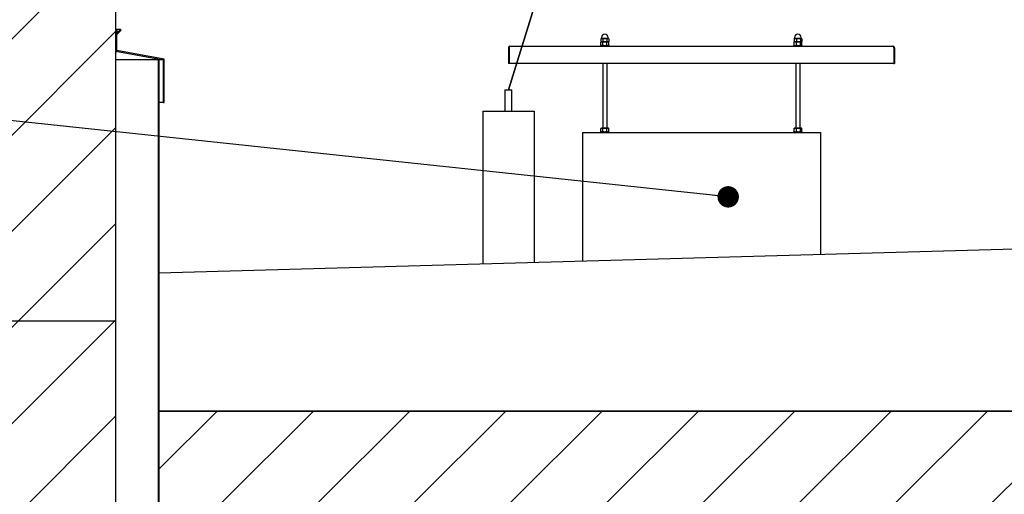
# Model space of a CAD drawing. Header units: millimetres. Extents: x 250 to 59450, y 0 to 41800.
# Tile 144 of 148: x 52008 to 54304, y 34089 to 35197. Entities that reach past the tile are written whole.
import ezdxf

# ---------------------------------------------------------------- set-up
doc = ezdxf.new("R2010")
doc.units = ezdxf.units.MM
doc.header["$LTSCALE"] = 50
doc.layers.add('MASS', color=29, linetype='Continuous')
doc.layers.add('TEXT_1', color=176, linetype='Continuous')
doc.styles.add('SLDTEXTSTYLE0', font='TXT', dxfattribs={"width": 0.605})
doc.dimstyles.new('SLDDIMSTYLE1', dxfattribs={"dimtxt": 0.18, "dimasz": 50, "dimexe": 0, "dimexo": 0.0625, "dimgap": 0, "dimtad": 0, "dimtih": 1, "dimtoh": 1, "dimdec": 0, "dimrnd": 1e-09, "dimzin": 0, "dimdsep": 46, "dimtxsty": 'Standard', "dimblk1": 'DOT', "dimblk2": 'DOT', "dimsah": 1, "dimcen": 0.09, "dimadec": 0, "dimazin": 0, "dimtfac": 50, "dimtdec": 0, "dimtofl": 0, "dimtmove": 0, "dimatfit": 3, "dimldrblk": 'DOT', "dimfxl": 1, "dimfrac": 2, "dimtolj": 1, "dimtzin": 0, "dimarcsym": 0})
doc.dimstyles.new('SLDDIMSTYLE2', dxfattribs={"dimtxt": 128.415934, "dimasz": 100, "dimexe": 0, "dimexo": 0.0625, "dimgap": 32.103984, "dimtad": 1, "dimdec": 1, "dimrnd": 1e-09, "dimzin": 12, "dimdsep": 46, "dimtxsty": 'SLDTEXTSTYLE0', "dimsah": 1, "dimcen": 0.09, "dimadec": 0, "dimazin": 3, "dimtfac": 1, "dimtdec": 1, "dimtofl": 0, "dimtmove": 0, "dimatfit": 3, "dimfxl": 1, "dimfrac": 2, "dimtolj": 1, "dimtzin": 12, "dimarcsym": 0})

# ---------------------------------------------------------------- blocks, each defined once
blk = doc.blocks.new('_D_69')
at = {"layer": 'MASS'}
for p, q in [((52541.5, 37193.2), (58282.4, 37193.2)), ((58257.4, 37193.2), (58257.4, 28533.2)), ((56582.4, 28533.2), (58282.4, 28533.2))]:
    blk.add_line(p, q, dxfattribs=at)
for points in [[(58257.4, 37193.2), (58232.4, 37093.2), (58282.4, 37093.2)], [(58257.4, 28533.2), (58282.4, 28633.2), (58232.4, 28633.2)]]:
    blk.add_solid(points, dxfattribs=at)
at = {"layer": 'MASS', "insert": (58086.8, 32667.2), "char_height": 132.29, "attachment_point": 1, "rotation": 90, "style": 'SLDTEXTSTYLE0'}
blk.add_mtext('8660', dxfattribs=at)
blk = doc.blocks.new('_D_80')
at = {"layer": 'MASS'}
for p, q in [((51182.4, 39343.2), (46844.3, 39343.2)), ((46869.3, 34283.2), (46869.3, 39343.2))]:
    blk.add_line(p, q, dxfattribs=at)
for points in [[(46869.3, 39343.2), (46844.3, 39243.2), (46894.3, 39243.2)], [(46869.3, 34283.2), (46894.3, 34383.2), (46844.3, 34383.2)]]:
    blk.add_solid(points, dxfattribs=at)
at = {"layer": 'MASS', "insert": (46698.7, 36617.2), "char_height": 132.29, "attachment_point": 1, "rotation": 90, "style": 'SLDTEXTSTYLE0'}
blk.add_mtext('5060', dxfattribs=at)
blk = doc.blocks.new('_D_82')
at = {"layer": 'MASS'}
for p, q in [((48999.1, 34521.2), (48999.1, 35237.1)), ((49271.1, 34521.2), (48974.1, 34521.2)), ((48999.1, 34521.2), (48999.1, 34283.2))]:
    blk.add_line(p, q, dxfattribs=at)
for points in [[(48999.1, 34521.2), (48974.1, 34421.2), (49024.1, 34421.2)], [(48999.1, 34283.2), (49024.1, 34383.2), (48974.1, 34383.2)]]:
    blk.add_solid(points, dxfattribs=at)
at = {"layer": 'MASS', "char_height": 132.29, "attachment_point": 1, "rotation": 90, "style": 'SLDTEXTSTYLE0'}
for s, insert in [('238', (48828.6, 34943.1)), ('min.', (48828.6, 34609.9))]:
    blk.add_mtext(s, dxfattribs=dict(at, insert=insert))
blk = doc.blocks.new('_D_85')
at = {"layer": 'MASS'}
for p, q in [((54482.4, 40918.2), (46377, 40918.2)), ((46402, 40918.2), (46402, 34283.2))]:
    blk.add_line(p, q, dxfattribs=at)
for points in [[(46402, 40918.2), (46377, 40818.2), (46427, 40818.2)], [(46402, 34283.2), (46427, 34383.2), (46377, 34383.2)]]:
    blk.add_solid(points, dxfattribs=at)
at = {"layer": 'MASS', "insert": (46231.5, 37404.7), "char_height": 132.29, "attachment_point": 1, "rotation": 90, "style": 'SLDTEXTSTYLE0'}
blk.add_mtext('6635', dxfattribs=at)
blk = doc.blocks.new('_Dot')
at = {"color": 0, "linetype": 'ByBlock', "lineweight": -2}
blk.add_line((-0.5, 0), (-1, 0), dxfattribs=at)
at = {"color": 0, "linetype": 'ByBlock', "const_width": 0.5}
blk.add_lwpolyline([(-0.25, 0, 1), (0.25, 0, 1)], format="xyb", close=True, dxfattribs=at)

msp = doc.modelspace()

# ---------------------------------------------------------------- hatches: boundary and pattern name
at = {"linetype": 'Continuous', "lineweight": 18}
h = msp.add_hatch(dxfattribs=at)
h.set_pattern_fill('ANSI31', scale=50, angle=3e-322, style=0)
h.paths.add_polyline_path([(52232.36, 34493.17), (52232.36, 35993.17), (51232.36, 35993.17), (51232.36, 34493.17)], flags=0)
h = msp.add_hatch(dxfattribs=at)
h.set_pattern_fill('ANSI31', scale=50, style=0)
h.paths.add_polyline_path([(52232.36, 35123.17), (52342.36, 35103.17), (52342.36, 35003.17), (52344.36, 35003.17), (52344.36, 35104.84), (52234.36, 35124.84), (52234.36, 35162.35), (52244.38, 35172.37), (52242.96, 35173.78), (52232.36, 35163.17)], flags=0)
h = msp.add_hatch(dxfattribs=at)
h.set_pattern_fill('ANSI31', scale=50, style=0)
h.paths.add_polyline_path([(52332.36, 35103.17), (52330.36, 35103.17), (52330.36, 34063.17), (52332.36, 34063.17)], flags=0)
h = msp.add_hatch(dxfattribs=at)
h.set_pattern_fill('AR-SAND', scale=50, style=0)
h.paths.add_polyline_path([(56432.36, 34283.17), (56432.36, 34721.17), (52332.36, 34605.86), (52332.36, 34283.17)], flags=0)
h = msp.add_hatch(dxfattribs=at)
h.set_pattern_fill('ANSI31', scale=50, angle=3e-322, style=0)
h.paths.add_polyline_path([(51232.36, 33373.17), (52232.36, 33373.17), (52232.36, 34493.17), (51232.36, 34493.17)], flags=0)
h = msp.add_hatch(dxfattribs=at)
h.set_pattern_fill('ANSI31', scale=50, style=0)
h.paths.add_polyline_path([(56532.36, 34063.17), (56532.36, 34283.17), (52332.36, 34283.17), (52332.36, 34063.17)], flags=0)

# ---------------------------------------------------------------- linework, layer by layer
at = {"color": 7, "linetype": 'Continuous'}
for p, q in [((54502.36, 39415.67), (53147.36, 35033.17)), ((53147.36, 35033.17), (54502.36, 39415.67))]:
    msp.add_line(p, q, dxfattribs=at)
at = {"color": 136, "linetype": 'Continuous', "lineweight": 25, "true_color": 0x008080}
for p, q in [((52232.36, 34493.17), (52232.36, 35993.17)), ((52232.36, 34493.17), (51232.36, 34493.17)), ((52232.36, 34493.17), (51232.36, 34493.17)), ((52232.36, 33373.17), (52232.36, 34493.17))]:
    msp.add_line(p, q, dxfattribs=at)
at = {"color": 250, "linetype": 'Continuous', "lineweight": 25, "true_color": 0x404040}
for p, q in [((52242.96, 35173.78), (52232.36, 35163.17)), ((52232.36, 35173.78), (52234.36, 35173.78)), ((52242.96, 35173.78), (52232.36, 35173.78)), ((52234.36, 35173.78), (52234.36, 35165.17)), ((52234.36, 35162.35), (52244.38, 35172.37)), ((52244.38, 35172.37), (52242.96, 35173.78)), ((52232.36, 35163.17), (52232.36, 35123.17)), ((52234.36, 35124.84), (52234.36, 35162.35)), ((52232.36, 35123.17), (52342.36, 35103.17)), ((52232.36, 35122.84), (52234.17, 35122.84)), ((52330.36, 35103.17), (52232.36, 35103.17)), ((52344.36, 35104.84), (52234.36, 35124.84)), ((52330.36, 35103.17), (52330.36, 34063.17)), ((52330.36, 35103.17), (52332.36, 35103.17)), ((52332.36, 35103.17), (52332.36, 34063.17)), ((52342.36, 35103.17), (52332.36, 35103.17)), ((52342.36, 35103.17), (52342.36, 35003.17)), ((52344.36, 35003.17), (52344.36, 35104.84)), ((53139.36, 35033.17), (53139.36, 34983.17)), ((53139.36, 35033.17), (53147.36, 35033.17)), ((53147.36, 35033.17), (53155.36, 35033.17)), ((53155.36, 34983.17), (53155.36, 35033.17)), ((52342.36, 35003.17), (52332.36, 35003.17)), ((52342.36, 35003.17), (52344.36, 35003.17)), ((53087.36, 34983.17), (53087.36, 34627.1)), ((53087.36, 34983.17), (53207.36, 34983.17)), ((53207.36, 34983.17), (53207.36, 34630.47)), ((53319.86, 34933.17), (53319.86, 34633.64)), ((53319.86, 34933.17), (53874.86, 34933.17)), ((53874.86, 34933.17), (53874.86, 34649.25)), ((52332.36, 34605.86), (56432.36, 34721.17)), ((52332.36, 34283.17), (52332.36, 34605.86)), ((56432.36, 34283.17), (52332.36, 34283.17)), ((52332.36, 34063.17), (52332.36, 34283.17)), ((52332.36, 34283.17), (56532.36, 34283.17))]:
    msp.add_line(p, q, dxfattribs=at)
at = {"color": 7, "linetype": 'Continuous', "lineweight": 25}
for p, q in [((53364.61, 35153.07), (53363.12, 35152.41)), ((53363.12, 35152.41), (53363.12, 35145.52)), ((53364.61, 35155.32), (53364.61, 35153.07)), ((53380.11, 35153.07), (53364.61, 35153.07)), ((53367.74, 35152.41), (53367.74, 35145.52)), ((53376.97, 35152.41), (53376.97, 35145.52)), ((53380.11, 35153.07), (53380.11, 35155.32)), ((53381.59, 35152.41), (53380.11, 35153.07)), ((53381.59, 35152.41), (53381.59, 35145.52)), ((53813.89, 35152.74), (53813.28, 35152.41)), ((53813.28, 35152.41), (53813.28, 35145.52)), ((53814.61, 35153.07), (53813.88, 35152.75)), ((53814.61, 35155.32), (53814.61, 35153.07)), ((53830.11, 35153.07), (53814.61, 35153.07)), ((53819.33, 35152.41), (53819.33, 35145.52)), ((53828.4, 35152.41), (53828.4, 35145.52)), ((53830.11, 35153.07), (53830.11, 35155.32)), ((53830.83, 35152.75), (53830.11, 35153.07)), ((53831.43, 35152.41), (53831.43, 35145.52)), ((53363.12, 35145.52), (53364.36, 35145.07)), ((53372.36, 35145.07), (53365.43, 35145.07)), ((53372.36, 35145.07), (53367.74, 35145.52)), ((53376.97, 35145.52), (53372.36, 35145.07)), ((53379.28, 35145.07), (53372.36, 35145.07)), ((53379.28, 35145.07), (53376.97, 35145.52)), ((53381.59, 35145.52), (53379.28, 35145.07)), ((53380.36, 35145.07), (53381.59, 35145.52)), ((53813.28, 35145.52), (53813.89, 35145.35)), ((53813.85, 35145.26), (53814.36, 35145.07)), ((53816.3, 35145.07), (53814.36, 35145.07)), ((53823.86, 35145.07), (53816.3, 35145.07)), ((53823.86, 35145.07), (53819.33, 35145.52)), ((53828.4, 35145.52), (53823.86, 35145.07)), ((53829.91, 35145.07), (53823.86, 35145.07)), ((53829.91, 35145.07), (53828.4, 35145.52)), ((53831.43, 35145.52), (53829.91, 35145.07)), ((53830.36, 35145.07), (53829.91, 35145.07)), ((53830.36, 35145.07), (53830.86, 35145.26))]:
    msp.add_line(p, q, dxfattribs=at)
at = {"color": 128, "linetype": 'Continuous', "lineweight": 25, "true_color": 0x004040}
for p, q in [((53147.36, 35131.12), (53148.86, 35131.12)), ((53147.36, 35131.12), (53147.36, 35094.67)), ((53148.86, 35131.12), (53148.86, 35094.67)), ((53148.93, 35131.12), (53148.93, 35094.67)), ((53150.91, 35134.67), (54043.8, 35134.67)), ((54045.78, 35131.12), (54045.78, 35094.67)), ((54047.36, 35131.12), (54045.86, 35131.12)), ((54045.86, 35131.12), (54045.86, 35094.67)), ((54047.36, 35131.12), (54047.36, 35094.67)), ((53148.86, 35094.67), (53147.36, 35094.67)), ((54045.78, 35094.67), (53148.93, 35094.67)), ((54045.86, 35094.67), (54047.36, 35094.67))]:
    msp.add_line(p, q, dxfattribs=at)
at = {"color": 254, "linetype": 'Continuous', "lineweight": 25, "true_color": 0xcad1ee}
for p, q in [((53362.36, 35136.67), (53362.36, 35134.67)), ((53362.36, 35136.67), (53372.36, 35136.67)), ((53364.36, 35145.07), (53363.12, 35144.36)), ((53363.12, 35137.39), (53363.12, 35144.36)), ((53363.12, 35137.39), (53364.36, 35136.67)), ((53365.43, 35145.07), (53372.36, 35145.07)), ((53367.74, 35137.39), (53367.74, 35144.36)), ((53372.36, 35145.07), (53379.28, 35145.07)), ((53372.36, 35136.67), (53382.36, 35136.67)), ((53376.97, 35137.39), (53376.97, 35144.36)), ((53381.59, 35144.36), (53380.36, 35145.07)), ((53380.36, 35136.67), (53381.59, 35137.39)), ((53381.59, 35137.39), (53381.59, 35144.36)), ((53382.36, 35134.67), (53382.36, 35136.67)), ((53812.36, 35136.67), (53812.36, 35134.67)), ((53812.36, 35136.67), (53824.24, 35136.67)), ((53813.28, 35144.36), (53813.89, 35144.78)), ((53813.28, 35137.39), (53813.28, 35144.36)), ((53813.89, 35136.96), (53813.28, 35137.39)), ((53814.36, 35145.07), (53813.88, 35144.8)), ((53813.88, 35136.95), (53814.36, 35136.67)), ((53816.3, 35145.07), (53823.86, 35145.07)), ((53819.33, 35137.39), (53819.33, 35144.36)), ((53823.86, 35145.07), (53829.91, 35145.07)), ((53824.24, 35136.67), (53832.36, 35136.67)), ((53828.4, 35137.39), (53828.4, 35144.36)), ((53829.91, 35145.07), (53830.36, 35145.07)), ((53830.83, 35144.8), (53830.36, 35145.07)), ((53830.36, 35136.67), (53830.83, 35136.95)), ((53830.82, 35136.96), (53831.43, 35137.39)), ((53831.43, 35137.39), (53831.43, 35144.36)), ((53832.36, 35134.67), (53832.36, 35136.67)), ((53367.36, 35094.67), (53367.36, 34943.57)), ((53377.36, 34943.57), (53377.36, 35094.67)), ((53817.36, 35094.67), (53817.36, 34943.57)), ((53827.36, 34943.57), (53827.36, 35094.67)), ((53364.36, 34943.57), (53363.12, 34942.86)), ((53363.12, 34935.89), (53363.12, 34942.86)), ((53364.36, 34943.57), (53365.43, 34943.57)), ((53365.43, 34943.57), (53372.36, 34943.57)), ((53367.74, 34935.89), (53367.74, 34942.86)), ((53372.36, 34943.57), (53379.28, 34943.57)), ((53376.97, 34935.89), (53376.97, 34942.86)), ((53379.28, 34943.57), (53380.36, 34943.57)), ((53381.59, 34942.86), (53380.36, 34943.57)), ((53381.59, 34935.89), (53381.59, 34942.86)), ((53813.28, 34942.86), (53813.89, 34943.28)), ((53813.28, 34935.89), (53813.28, 34942.86)), ((53814.36, 34943.57), (53813.88, 34943.3)), ((53814.36, 34943.57), (53816.3, 34943.57)), ((53816.3, 34943.57), (53823.86, 34943.57)), ((53819.33, 34935.89), (53819.33, 34942.86)), ((53823.86, 34943.57), (53829.91, 34943.57)), ((53828.4, 34935.89), (53828.4, 34942.86)), ((53829.91, 34943.57), (53830.36, 34943.57)), ((53830.83, 34943.3), (53830.36, 34943.57)), ((53831.43, 34935.89), (53831.43, 34942.86)), ((53362.36, 34935.17), (53362.36, 34933.17)), ((53362.36, 34935.17), (53372.36, 34935.17)), ((53363.12, 34935.89), (53364.36, 34935.17)), ((53372.36, 34935.17), (53382.36, 34935.17)), ((53380.36, 34935.17), (53381.59, 34935.89)), ((53382.36, 34933.17), (53382.36, 34935.17)), ((53812.36, 34935.17), (53812.36, 34933.17)), ((53812.36, 34935.17), (53824.24, 34935.17)), ((53813.89, 34935.46), (53813.28, 34935.89)), ((53813.88, 34935.45), (53814.36, 34935.17)), ((53824.24, 34935.17), (53832.36, 34935.17)), ((53830.36, 34935.17), (53830.83, 34935.45)), ((53830.82, 34935.46), (53831.43, 34935.89)), ((53832.36, 34933.17), (53832.36, 34935.17))]:
    msp.add_line(p, q, dxfattribs=at)
at = {"color": 7, "linetype": 'Continuous', "lineweight": 25}
for centre in [(53372.36, 35155.32), (53822.36, 35155.32)]:
    msp.add_arc(centre, 7.75, 0, 180, dxfattribs=at)
for points, knots in [([(53363.12, 35152.41), (53363.31, 35152.49), (53364.03, 35152.8), (53365.32, 35153.06), (53366.68, 35152.85), (53367.48, 35152.52), (53367.74, 35152.41)], [0, 0, 0, 0, 0.1267947, 0.4735073, 0.8303496, 1, 1, 1, 1]), ([(53367.74, 35152.41), (53368.89, 35152.63), (53371.23, 35153.06), (53374.36, 35152.93), (53376.26, 35152.55), (53376.97, 35152.41)], [0, 0, 0, 0, 0.37664341, 0.7648268, 1, 1, 1, 1]), ([(53376.97, 35152.41), (53377.55, 35152.63), (53378.72, 35153.06), (53380.29, 35152.93), (53381.23, 35152.55), (53381.59, 35152.41)], [0, 0, 0, 0, 0.3766434, 0.7648268, 1, 1, 1, 1]), ([(53813.28, 35152.41), (53813.54, 35152.49), (53814.48, 35152.8), (53816.16, 35153.06), (53817.94, 35152.85), (53818.99, 35152.52), (53819.33, 35152.41)], [0, 0, 0, 0, 0.1267947, 0.4735073, 0.8303496, 1, 1, 1, 1]), ([(53819.33, 35152.41), (53820.46, 35152.63), (53822.75, 35153.06), (53825.83, 35152.93), (53827.7, 35152.55), (53828.4, 35152.41)], [0, 0, 0, 0, 0.3766434, 0.7648268, 1, 1, 1, 1]), ([(53828.4, 35152.41), (53828.78, 35152.63), (53829.54, 35153.06), (53830.57, 35152.93), (53831.19, 35152.55), (53831.43, 35152.41)], [0, 0, 0, 0, 0.3766434, 0.7648268, 1, 1, 1, 1]), ([(53365.43, 35145.07), (53364.85, 35145.12), (53364.07, 35145.19), (53363.31, 35145.46), (53363.12, 35145.52)], [0, 0, 0, 0, 0.7489646, 1, 1, 1, 1]), ([(53367.74, 35145.52), (53367.71, 35145.52), (53366.95, 35145.24), (53366.18, 35145.16), (53365.43, 35145.07)], [0, 0, 0, 0, 0.0281806, 1, 1, 1, 1]), ([(53816.3, 35145.07), (53815.55, 35145.12), (53814.53, 35145.19), (53813.53, 35145.46), (53813.28, 35145.52)], [0, 0, 0, 0, 0.7489646, 1, 1, 1, 1]), ([(53819.33, 35145.52), (53819.3, 35145.52), (53818.3, 35145.24), (53817.29, 35145.16), (53816.3, 35145.07)], [0, 0, 0, 0, 0.0281806, 1, 1, 1, 1])]:
    msp.add_open_spline(points, degree=3, knots=knots, dxfattribs=at)
at = {"color": 128, "linetype": 'Continuous', "lineweight": 25, "true_color": 0x004040}
for points, knots in [([(53150.91, 35134.67), (53150.49, 35134.63), (53149.64, 35134.54), (53148.52, 35133.85), (53147.72, 35132.85), (53147.39, 35131.87), (53147.36, 35131.28), (53147.36, 35131.12)], [0, 0, 0, 0, 0.227878, 0.4558209, 0.683764, 0.9117069, 1, 1, 1, 1]), ([(53149.47, 35132.57), (53149.46, 35132.57), (53149.23, 35132.42), (53148.96, 35131.9), (53148.89, 35131.38), (53148.86, 35131.12)], [0, 0, 0, 0, 0.0140999, 0.5164654, 1, 1, 1, 1]), ([(53148.93, 35131.12), (53149.08, 35131.54), (53149.38, 35132.39), (53149.83, 35133.5), (53150.28, 35134.31), (53150.64, 35134.64), (53150.85, 35134.67), (53150.91, 35134.67)], [0, 0, 0, 0, 0.227878, 0.4558209, 0.683764, 0.9117069, 1, 1, 1, 1]), ([(54043.8, 35134.67), (54043.95, 35134.63), (54044.25, 35134.54), (54044.71, 35133.85), (54045.16, 35132.85), (54045.52, 35131.87), (54045.73, 35131.28), (54045.78, 35131.12)], [0, 0, 0, 0, 0.227878, 0.4558209, 0.683764, 0.9117069, 1, 1, 1, 1]), ([(54047.36, 35131.12), (54047.31, 35131.54), (54047.22, 35132.39), (54046.53, 35133.5), (54045.53, 35134.31), (54044.55, 35134.64), (54043.96, 35134.67), (54043.8, 35134.67)], [0, 0, 0, 0, 0.227878, 0.4558209, 0.683764, 0.9117069, 1, 1, 1, 1]), ([(54045.86, 35131.12), (54045.83, 35131.39), (54045.77, 35131.94), (54045.42, 35132.37), (54045.25, 35132.58)], [0, 0, 0, 0, 0.501309, 1, 1, 1, 1])]:
    msp.add_open_spline(points, degree=3, knots=knots, dxfattribs=at)
at = {"color": 254, "linetype": 'Continuous', "lineweight": 25, "true_color": 0xcad1ee}
for points, knots in [([(53365.43, 35145.07), (53365.37, 35145.07), (53364.96, 35145.07), (53364.18, 35144.91), (53363.47, 35144.54), (53363.12, 35144.36)], [0, 0, 0, 0, 0.0700858, 0.5307822, 1, 1, 1, 1]), ([(53363.12, 35137.39), (53363.49, 35137.19), (53364.25, 35136.79), (53365.03, 35136.71), (53365.43, 35136.67)], [0, 0, 0, 0, 0.495458, 1, 1, 1, 1]), ([(53367.74, 35144.36), (53367.36, 35144.56), (53366.6, 35144.96), (53365.82, 35145.04), (53365.43, 35145.07)], [0, 0, 0, 0, 0.495458, 1, 1, 1, 1]), ([(53365.43, 35136.67), (53365.48, 35136.68), (53365.9, 35136.68), (53366.68, 35136.84), (53367.38, 35137.2), (53367.74, 35137.39)], [0, 0, 0, 0, 0.0700858, 0.5307822, 1, 1, 1, 1]), ([(53372.36, 35145.07), (53371.19, 35144.99), (53369.62, 35144.88), (53368.12, 35144.47), (53367.74, 35144.36)], [0, 0, 0, 0, 0.7474363, 1, 1, 1, 1]), ([(53367.74, 35137.39), (53368.12, 35137.28), (53369.62, 35136.86), (53371.19, 35136.76), (53372.36, 35136.67)], [0, 0, 0, 0, 0.2525637, 1, 1, 1, 1]), ([(53376.97, 35144.36), (53375.85, 35144.64), (53374.33, 35145.03), (53372.77, 35145.06), (53372.36, 35145.07)], [0, 0, 0, 0, 0.7353287, 1, 1, 1, 1]), ([(53372.36, 35136.67), (53372.77, 35136.68), (53374.33, 35136.72), (53375.85, 35137.11), (53376.97, 35137.39)], [0, 0, 0, 0, 0.2646713, 1, 1, 1, 1]), ([(53379.28, 35145.07), (53379.23, 35145.07), (53378.81, 35145.07), (53378.03, 35144.91), (53377.33, 35144.54), (53376.97, 35144.36)], [0, 0, 0, 0, 0.0700858, 0.5307822, 1, 1, 1, 1]), ([(53376.97, 35137.39), (53377.35, 35137.19), (53378.11, 35136.79), (53378.89, 35136.71), (53379.28, 35136.67)], [0, 0, 0, 0, 0.49545796, 1, 1, 1, 1]), ([(53381.59, 35144.36), (53381.22, 35144.56), (53380.46, 35144.96), (53379.68, 35145.04), (53379.28, 35145.07)], [0, 0, 0, 0, 0.495458, 1, 1, 1, 1]), ([(53379.28, 35136.67), (53379.34, 35136.68), (53379.75, 35136.68), (53380.53, 35136.84), (53381.24, 35137.2), (53381.59, 35137.39)], [0, 0, 0, 0, 0.0700858, 0.5307822, 1, 1, 1, 1]), ([(53816.3, 35145.07), (53816.23, 35145.07), (53815.69, 35145.07), (53814.67, 35144.91), (53813.75, 35144.54), (53813.28, 35144.36)], [0, 0, 0, 0, 0.0700858, 0.5307822, 1, 1, 1, 1]), ([(53813.28, 35137.39), (53813.77, 35137.19), (53814.76, 35136.79), (53815.79, 35136.71), (53816.3, 35136.67)], [0, 0, 0, 0, 0.495458, 1, 1, 1, 1]), ([(53819.33, 35144.36), (53818.84, 35144.56), (53817.85, 35144.96), (53816.82, 35145.04), (53816.3, 35145.07)], [0, 0, 0, 0, 0.495458, 1, 1, 1, 1]), ([(53816.3, 35136.67), (53816.38, 35136.68), (53816.92, 35136.68), (53817.94, 35136.84), (53818.86, 35137.2), (53819.33, 35137.39)], [0, 0, 0, 0, 0.0700858, 0.5307822, 1, 1, 1, 1]), ([(53823.86, 35145.07), (53822.71, 35144.99), (53821.18, 35144.88), (53819.7, 35144.47), (53819.33, 35144.36)], [0, 0, 0, 0, 0.74743631, 1, 1, 1, 1]), ([(53819.33, 35137.39), (53819.7, 35137.28), (53821.18, 35136.86), (53822.71, 35136.76), (53823.86, 35136.67)], [0, 0, 0, 0, 0.2525637, 1, 1, 1, 1]), ([(53828.4, 35144.36), (53827.3, 35144.64), (53825.8, 35145.03), (53824.27, 35145.06), (53823.86, 35145.07)], [0, 0, 0, 0, 0.7353287, 1, 1, 1, 1]), ([(53823.86, 35136.67), (53824.27, 35136.68), (53825.8, 35136.72), (53827.3, 35137.11), (53828.4, 35137.39)], [0, 0, 0, 0, 0.2646713, 1, 1, 1, 1]), ([(53829.91, 35145.07), (53829.88, 35145.07), (53829.61, 35145.07), (53829.09, 35144.91), (53828.63, 35144.54), (53828.4, 35144.36)], [0, 0, 0, 0, 0.0700858, 0.5307822, 1, 1, 1, 1]), ([(53828.4, 35137.39), (53828.64, 35137.19), (53829.14, 35136.79), (53829.65, 35136.71), (53829.91, 35136.67)], [0, 0, 0, 0, 0.495458, 1, 1, 1, 1]), ([(53831.43, 35144.36), (53831.18, 35144.56), (53830.68, 35144.96), (53830.17, 35145.04), (53829.91, 35145.07)], [0, 0, 0, 0, 0.495458, 1, 1, 1, 1]), ([(53365.43, 34943.57), (53365.37, 34943.57), (53364.96, 34943.57), (53364.18, 34943.41), (53363.47, 34943.04), (53363.12, 34942.86)], [0, 0, 0, 0, 0.07008577, 0.53078223, 1, 1, 1, 1]), ([(53367.74, 34942.86), (53367.36, 34943.06), (53366.6, 34943.46), (53365.82, 34943.54), (53365.43, 34943.57)], [0, 0, 0, 0, 0.495458, 1, 1, 1, 1]), ([(53372.36, 34943.57), (53371.19, 34943.49), (53369.62, 34943.38), (53368.12, 34942.97), (53367.74, 34942.86)], [0, 0, 0, 0, 0.7474363, 1, 1, 1, 1]), ([(53376.97, 34942.86), (53375.85, 34943.14), (53374.33, 34943.53), (53372.77, 34943.56), (53372.36, 34943.57)], [0, 0, 0, 0, 0.7353287, 1, 1, 1, 1]), ([(53379.28, 34943.57), (53379.23, 34943.57), (53378.81, 34943.57), (53378.03, 34943.41), (53377.33, 34943.04), (53376.97, 34942.86)], [0, 0, 0, 0, 0.0700858, 0.5307822, 1, 1, 1, 1]), ([(53381.59, 34942.86), (53381.22, 34943.06), (53380.46, 34943.46), (53379.68, 34943.54), (53379.28, 34943.57)], [0, 0, 0, 0, 0.495458, 1, 1, 1, 1]), ([(53816.3, 34943.57), (53816.23, 34943.57), (53815.69, 34943.57), (53814.67, 34943.41), (53813.75, 34943.04), (53813.28, 34942.86)], [0, 0, 0, 0, 0.0700858, 0.5307822, 1, 1, 1, 1]), ([(53819.33, 34942.86), (53818.84, 34943.06), (53817.85, 34943.46), (53816.82, 34943.54), (53816.3, 34943.57)], [0, 0, 0, 0, 0.495458, 1, 1, 1, 1]), ([(53823.86, 34943.57), (53822.71, 34943.49), (53821.18, 34943.38), (53819.7, 34942.97), (53819.33, 34942.86)], [0, 0, 0, 0, 0.7474363, 1, 1, 1, 1]), ([(53828.4, 34942.86), (53827.3, 34943.14), (53825.8, 34943.53), (53824.27, 34943.56), (53823.86, 34943.57)], [0, 0, 0, 0, 0.7353287, 1, 1, 1, 1]), ([(53829.91, 34943.57), (53829.88, 34943.57), (53829.61, 34943.57), (53829.09, 34943.41), (53828.63, 34943.04), (53828.4, 34942.86)], [0, 0, 0, 0, 0.07008577, 0.53078223, 1, 1, 1, 1]), ([(53831.43, 34942.86), (53831.18, 34943.06), (53830.68, 34943.46), (53830.17, 34943.54), (53829.91, 34943.57)], [0, 0, 0, 0, 0.495458, 1, 1, 1, 1]), ([(53363.12, 34935.89), (53363.49, 34935.69), (53364.25, 34935.29), (53365.03, 34935.21), (53365.43, 34935.17)], [0, 0, 0, 0, 0.49545796, 1, 1, 1, 1]), ([(53365.43, 34935.17), (53365.48, 34935.18), (53365.9, 34935.18), (53366.68, 34935.34), (53367.38, 34935.7), (53367.74, 34935.89)], [0, 0, 0, 0, 0.0700858, 0.5307822, 1, 1, 1, 1]), ([(53367.74, 34935.89), (53368.12, 34935.78), (53369.62, 34935.36), (53371.19, 34935.26), (53372.36, 34935.17)], [0, 0, 0, 0, 0.2525637, 1, 1, 1, 1]), ([(53372.36, 34935.17), (53372.77, 34935.18), (53374.33, 34935.22), (53375.85, 34935.61), (53376.97, 34935.89)], [0, 0, 0, 0, 0.2646713, 1, 1, 1, 1]), ([(53376.97, 34935.89), (53377.35, 34935.69), (53378.11, 34935.29), (53378.89, 34935.21), (53379.28, 34935.17)], [0, 0, 0, 0, 0.495458, 1, 1, 1, 1]), ([(53379.28, 34935.17), (53379.34, 34935.18), (53379.75, 34935.18), (53380.53, 34935.34), (53381.24, 34935.7), (53381.59, 34935.89)], [0, 0, 0, 0, 0.0700858, 0.5307822, 1, 1, 1, 1]), ([(53813.28, 34935.89), (53813.77, 34935.69), (53814.76, 34935.29), (53815.79, 34935.21), (53816.3, 34935.17)], [0, 0, 0, 0, 0.495458, 1, 1, 1, 1]), ([(53816.3, 34935.17), (53816.38, 34935.18), (53816.92, 34935.18), (53817.94, 34935.34), (53818.86, 34935.7), (53819.33, 34935.89)], [0, 0, 0, 0, 0.0700858, 0.5307822, 1, 1, 1, 1]), ([(53819.33, 34935.89), (53819.7, 34935.78), (53821.18, 34935.36), (53822.71, 34935.26), (53823.86, 34935.17)], [0, 0, 0, 0, 0.2525637, 1, 1, 1, 1]), ([(53823.86, 34935.17), (53824.27, 34935.18), (53825.8, 34935.22), (53827.3, 34935.61), (53828.4, 34935.89)], [0, 0, 0, 0, 0.2646713, 1, 1, 1, 1]), ([(53828.4, 34935.89), (53828.64, 34935.69), (53829.14, 34935.29), (53829.65, 34935.21), (53829.91, 34935.17)], [0, 0, 0, 0, 0.495458, 1, 1, 1, 1])]:
    msp.add_open_spline(points, degree=3, knots=knots, dxfattribs=at)

# ---------------------------------------------------------------- dimensions: what is measured, and where the dimension line sits
at = {"layer": 'MASS'}
for base, p1, p2, picture, middle in [((46402.03, 34283.17), (54532.36, 40918.17), (56532.36, 34283.17), '_D_85', (46402.03, 37600.67)), ((46869.28, 39343.17), (56532.36, 34283.17), (51232.36, 39343.17), '_D_80', (46869.28, 36813.17)), ((58257.36, 28533.17), (52491.49, 37193.17), (56532.36, 28533.17), '_D_69', (58257.36, 32863.17))]:
    dim = msp.add_linear_dim(base=base, p1=p1, p2=p2, angle=90, dimstyle='SLDDIMSTYLE2', dxfattribs=at)
    dim.commit()
    dim.dimension.update_dxf_attribs({"geometry": picture, "text_midpoint": middle, "dimtype": 160})
dim = msp.add_linear_dim(base=(48999.1, 34283.17), p1=(49321.11, 34521.17), p2=(56532.36, 34283.17), angle=90, text='min.<>', dimstyle='SLDDIMSTYLE2', dxfattribs=at)
dim.commit()
dim.dimension.update_dxf_attribs({"geometry": '_D_82', "text_midpoint": (48999.1, 34923.53), "dimtype": 160})

# ---------------------------------------------------------------- leaders
at = {"layer": 'TEXT_1'}
msp.add_leader([(53659.84, 34783.24), (50649.43, 35103.93)], dimstyle='SLDDIMSTYLE1', dxfattribs=at)

doc.saveas('drawing.dxf')
